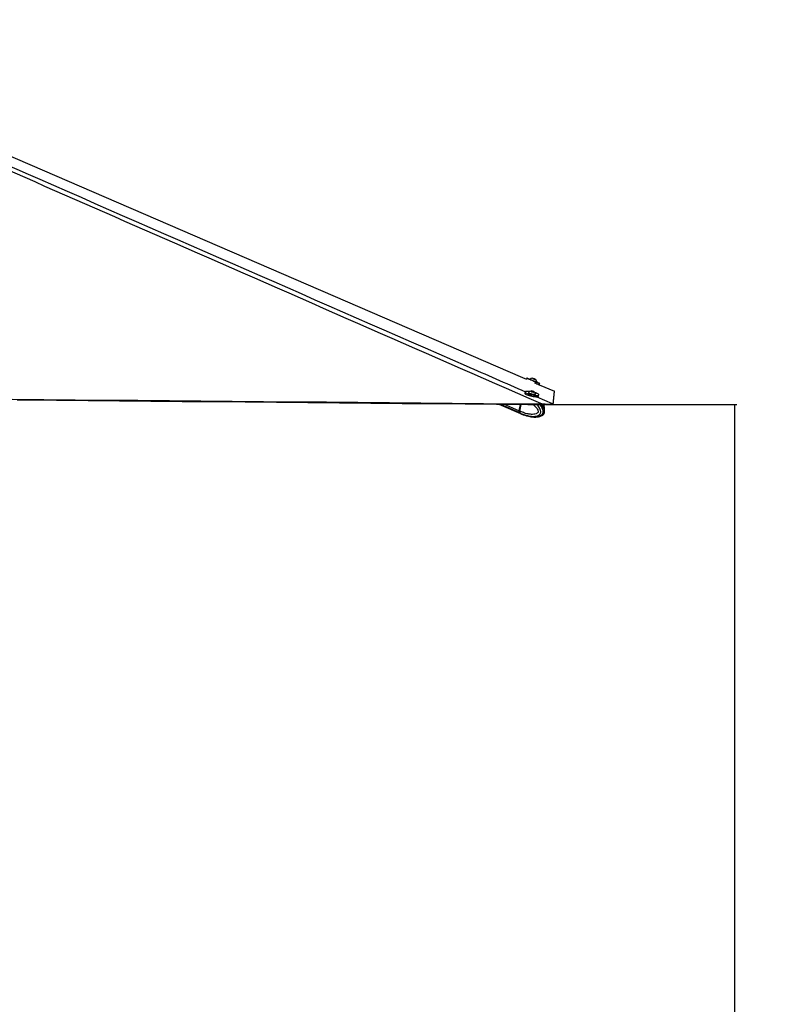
# Model space of a CAD drawing. Header units: millimetres. Extents: x 36407 to 443956, y 6043 to 409364.
# Tile 24 of 73: x 204400 to 256067, y 111374 to 177172. Entities that reach past the tile are written whole.
import ezdxf

# ---------------------------------------------------------------- set-up
doc = ezdxf.new("R2010")
doc.units = ezdxf.units.MM
doc.header["$LTSCALE"] = 50
doc.layers.add('COMPONENT_GEOMETRY', color=7, linetype='Continuous')
doc.styles.add('SLDTEXTSTYLE0', font='TXT', dxfattribs={"width": 0.75})
doc.dimstyles.new('SLDDIMSTYLE2', dxfattribs={"dimtxt": 2500, "dimasz": 165.1, "dimexe": 0, "dimexo": 0.0625, "dimgap": 625, "dimtad": 0, "dimtih": 1, "dimtoh": 1, "dimdec": 0, "dimrnd": 1e-09, "dimzin": 12, "dimdsep": 46, "dimtxsty": 'SLDTEXTSTYLE0', "dimsah": 1, "dimcen": 0.09, "dimadec": 0, "dimazin": 3, "dimtfac": 1, "dimtdec": 0, "dimtofl": 0, "dimtmove": 0, "dimatfit": 3, "dimfxl": 1, "dimfrac": 2, "dimtolj": 1, "dimtzin": 12, "dimarcsym": 0})

# ---------------------------------------------------------------- blocks, each defined once
blk = doc.blocks.new('_D_5')
at = {"layer": 'COMPONENT_GEOMETRY', "color": 7}
for p, q in [((239590, 151446), (252349, 151446)), ((252190, 151446), (252190, 97762)), ((252190, 40110), (252190, 93793)), ((95738, 40110), (252349, 40110))]:
    blk.add_line(p, q, dxfattribs=at)
for points in [[(252190, 151446), (252165, 151281), (252215, 151281)], [(252190, 40110), (252215, 40275), (252165, 40275)]]:
    blk.add_solid(points, dxfattribs=at)
at = {"layer": 'COMPONENT_GEOMETRY', "color": 7, "insert": (248496, 97016), "char_height": 2500, "attachment_point": 1, "style": 'SLDTEXTSTYLE0'}
blk.add_mtext('2227', dxfattribs=at)

msp = doc.modelspace()

# ---------------------------------------------------------------- linework, layer by layer
at = {"color": 7, "linetype": 'Continuous', "lineweight": 25}
for p, q in [((238313.35, 153220.57), (238283.7, 153150.75)), ((238534.78, 153147.18), (238527.35, 153129.69)), ((238727.65, 153193.98), (238734.14, 153191.33)), ((238793.2, 153166.07), (238727.65, 153193.98)), ((238734.11, 153191.23), (238734.14, 153191.33)), ((238734.14, 153191.33), (238806.2, 153160.79)), ((238865.26, 153135.53), (238793.2, 153166.07)), ((238806.12, 153160.6), (238806.2, 153160.79)), ((238806.2, 153160.79), (238871.75, 153132.89)), ((238871.75, 153132.89), (238865.26, 153135.53)), ((238963.84, 152944.32), (238964.57, 152944.04)), ((238964.57, 152944.04), (238971.99, 152961.53)), ((238971.27, 152961.81), (238972, 152961.53)), ((239146.68, 152778.04), (239178.57, 152853.17)), ((239146.68, 152778.05), (240160.49, 152340.2)), ((238202.01, 152291.99), (238184.07, 152208.29)), ((238433.23, 152261.45), (238429.34, 152243.28)), ((238610.59, 152347.8), (238676.39, 152345.9)), ((238623.94, 152326.93), (238610.59, 152347.8)), ((238703.11, 152304.17), (238623.94, 152326.93)), ((238669.52, 152313.83), (238676.39, 152345.9)), ((238676.39, 152345.9), (238755.56, 152323.14)), ((238768.92, 152302.28), (238703.11, 152304.17)), ((238751.2, 152302.79), (238755.56, 152323.14)), ((238755.56, 152323.14), (238768.92, 152302.28)), ((238893.8, 152143.75), (238897.69, 152161.93)), ((239103.21, 152011.35), (239121.14, 152095.04)), ((240160.49, 152340.2), (240160.49, 152340.16)), ((236444.89, 151473.98), (237895.58, 150848.75)), ((237869.99, 151461.12), (237779.4, 151038.31)), ((237880.97, 151461.03), (237789.75, 151035.27)), ((237847.11, 151009.33), (237943.78, 151460.46)), ((238883.33, 151975.58), (238883.36, 151975.71)), ((239543.19, 151485.37), (239312.36, 151494.09)), ((239483.87, 151446.57), (239526.38, 151445.89)), ((239526.38, 151445.89), (239543.19, 151485.37)), ((240073.93, 151486.85), (240057.11, 151447.38)), ((240077.02, 151496.22), (240073.93, 151486.85)), ((237847.07, 151009.14), (237793.81, 151032.1)), ((237813.35, 150914.77), (237864.2, 150892.85)), ((237847.11, 151009.33), (237847.07, 151009.14)), ((237864.2, 150892.85), (237867.52, 150891.26)), ((237907.49, 150843.62), (237963.26, 150819.59)), ((237961.61, 150820.3), (238135.44, 150752.13)), ((238136.67, 150755.54), (238124.74, 150757.65)), ((238148.11, 150755.9), (238252.49, 150724.8)), ((238159.56, 150751.51), (238153.89, 150752.51)), ((238328.08, 150697.08), (238428.7, 150670.18)), ((239326.03, 150723.78), (239340.71, 150731.84)), ((238844.26, 150621.46), (238836.72, 150621.61)), ((238842.25, 150617.21), (238906.72, 150620.28))]:
    msp.add_line(p, q, dxfattribs=at)
at = {"color": 8, "linetype": 'Continuous', "lineweight": 25}
for p, q in [((237799.63, 150920.69), (236517.36, 151473.32)), ((237779.4, 151038.31), (236775.45, 151471)), ((237793.81, 151032.1), (237885.7, 151460.98)), ((238805.94, 151961.62), (238810.47, 151982.81)), ((238125.34, 150760.31), (238124.74, 150757.65))]:
    msp.add_line(p, q, dxfattribs=at)
at = {"color": 7, "linetype": 'Continuous', "lineweight": 25, "flags": 128}
for points in [[(182664.48, 177171.83), (183703.27, 176723.2), (205074.22, 167493.41), (238023.08, 153263.31), (238283.7, 153150.75)], [(238533.35, 153127.7), (238480.67, 153150.02), (238419.1, 153176.08), (238370.09, 153196.79), (238335.52, 153211.35), (238316.74, 153219.21), (238314.44, 153220.06), (238328.73, 153213.87), (238359.05, 153200.88), (238404.24, 153181.58), (238462.56, 153156.73), (238531.78, 153127.27), (238609.22, 153094.33), (238691.92, 153059.19), (238776.7, 153023.19), (238860.29, 152987.71)], [(238527.35, 153129.69), (238527.69, 153129.54), (238539.02, 153124.64), (238565.7, 153113.23), (238605.76, 153096.16), (238656.21, 153074.69), (238713.32, 153050.41), (238772.85, 153025.13), (238830.39, 153000.72), (238881.66, 152979), (238922.86, 152961.56), (238950.96, 152949.71), (238963.84, 152944.32)], [(238534.78, 153147.18), (238535.11, 153147.03), (238546.45, 153142.13), (238573.13, 153130.72), (238613.19, 153113.64), (238663.64, 153092.18), (238720.74, 153067.9), (238780.27, 153042.62), (238837.81, 153018.21), (238889.09, 152996.49), (238930.29, 152979.05), (238958.38, 152967.2), (238971.27, 152961.81)], [(238908.64, 153117.16), (238903.76, 153119.29), (238883.04, 153128.15), (238849.63, 153142.37), (238808.61, 153159.81), (238766.24, 153177.79), (238728.97, 153193.59), (238702.46, 153204.79), (238690.76, 153209.7), (238695.65, 153207.57), (238716.37, 153198.71), (238749.79, 153184.48), (238790.8, 153167.05), (238833.16, 153149.07), (238870.44, 153133.27), (238896.94, 153122.07), (238908.64, 153117.16)], [(238826.09, 152907.17), (238905.3, 152873.58), (238977.06, 152843.18), (239038.63, 152817.12), (239087.64, 152796.41), (239122.2, 152781.85), (239140.99, 152773.99), (239144.38, 152772.63)], [(238860.29, 152987.71), (238939.5, 152954.12), (239011.26, 152923.72), (239072.83, 152897.66), (239121.84, 152876.95), (239156.4, 152862.39), (239175.18, 152854.53), (239177.49, 152853.68), (239163.2, 152859.87), (239132.87, 152872.86), (239087.68, 152892.15), (239029.36, 152917.01), (238964.77, 152944.5)], [(238184.07, 152208.29), (238183.71, 152201.91), (238194.38, 152180.33), (238222.31, 152156.03), (238266.44, 152129.97), (238325.06, 152103.13), (238395.92, 152076.54)], [(238496.06, 152320.37), (238476.89, 152322.58), (238398.24, 152329.12), (238329.71, 152330.44), (238273.94, 152326.5), (238233.06, 152317.45), (238208.65, 152303.64), (238201.64, 152285.6), (238212.31, 152264.02), (238240.25, 152239.73), (238284.38, 152213.66), (238343, 152186.82), (238413.85, 152160.24)], [(238395.92, 152076.54), (238476.3, 152051.24), (238563.12, 152028.18), (238653.03, 152008.26), (238742.57, 151992.25), (238828.32, 151980.76), (238906.96, 151974.22), (238975.49, 151972.9), (239031.26, 151976.84), (239072.14, 151985.88), (239096.56, 151999.69), (239103.21, 152011.35)], [(238413.85, 152160.24), (238494.23, 152134.93), (238581.06, 152111.88), (238670.96, 152091.96), (238760.51, 152075.95), (238846.25, 152064.45), (238924.9, 152057.92), (238993.43, 152056.59), (239049.2, 152060.53), (239090.08, 152069.58), (239114.49, 152083.39), (239121.49, 152101.43), (239110.83, 152123.01), (239082.89, 152147.3), (239038.76, 152173.37), (238980.15, 152200.21), (238909.28, 152226.8), (238864.52, 152241.42)], [(238429.34, 152243.28), (238429.64, 152237.6), (238442.45, 152221.54), (238471.52, 152203.41), (238514.68, 152184.55), (238568.73, 152166.35), (238629.67, 152150.16), (238692.97, 152137.19), (238753.95, 152128.4), (238808.08, 152124.44)], [(238435.66, 152266.3), (238433.53, 152255.77), (238446.35, 152239.72), (238475.41, 152221.59), (238518.57, 152202.72), (238572.63, 152184.52), (238633.56, 152168.34), (238696.87, 152155.37), (238757.85, 152146.57), (238811.97, 152142.61)], [(238763.01, 152290.5), (238791.97, 152292.13), (238805.35, 152298.78), (238801.15, 152309.42), (238779.99, 152322.44), (238745.08, 152335.85), (238701.77, 152347.62), (238656.6, 152355.95), (238616.49, 152359.58), (238587.54, 152357.94), (238574.15, 152351.3), (238578.34, 152340.66), (238599.51, 152327.64), (238634.42, 152314.22), (238677.74, 152302.45), (238722.89, 152294.12), (238763.01, 152290.5)], [(238808.08, 152124.44), (238851.34, 152125.6), (238880.53, 152131.8), (238893.47, 152142.57), (238893.8, 152143.75)], [(238811.97, 152142.61), (238855.23, 152143.77), (238884.41, 152149.97), (238897.36, 152160.75), (238897.47, 152167.35)], [(240077.02, 151496.22), (240077.61, 151502.36), (240079.97, 151526.93), (240082.33, 151551.5), (240084.69, 151576.08), (240087.05, 151600.68), (240089.43, 151625.27), (240091.81, 151649.89), (240094.19, 151674.51), (240096.58, 151699.14), (240098.97, 151723.78), (240101.37, 151748.43), (240103.77, 151773.09), (240106.18, 151797.77), (240108.6, 151822.45), (240111.02, 151847.15), (240113.45, 151871.87), (240115.88, 151896.59), (240120.77, 151946.07), (240123.22, 151970.84), (240125.68, 151995.61), (240128.15, 152020.4), (240130.63, 152045.21), (240133.11, 152070.02), (240135.6, 152094.86), (240138.1, 152119.7), (240140.6, 152144.56), (240143.1, 152169.44), (240145.62, 152194.32), (240148.15, 152219.22), (240150.68, 152244.14), (240153.21, 152269.07), (240155.76, 152294.01), (240160.49, 152340.2)], [(203904.95, 151814.62), (206006.13, 151795.51), (208107.32, 151776.41), (210208.5, 151757.33), (212309.69, 151738.25), (214410.86, 151719.19), (218613.24, 151681.1), (220714.42, 151662.07), (222815.61, 151643.06), (224916.79, 151624.05), (227017.97, 151605.05), (229119.16, 151586.07), (231220.34, 151567.09), (233321.53, 151548.12), (235422.72, 151529.17), (237367.53, 151511.62), (239312.36, 151494.09)], [(204242.01, 151765.66), (204767.31, 151760.88), (206868.5, 151741.77), (208969.68, 151722.67), (211070.86, 151703.59), (213172.05, 151684.52), (215273.23, 151665.45), (217374.42, 151646.4), (219475.6, 151627.37), (221576.78, 151608.34), (223677.97, 151589.32), (225779.15, 151570.32), (227880.34, 151551.32), (229981.52, 151532.33), (234183.89, 151494.38), (236285.08, 151475.42), (238386.26, 151456.47), (238911.56, 151451.73), (239483.87, 151446.57)]]:
    msp.add_lwpolyline(points, dxfattribs=at)
at = {"color": 8, "linetype": 'Continuous', "lineweight": 25, "flags": 128}
for points in [[(238980.59, 151975.54), (240008.07, 151526.36), (240077.02, 151496.22)], [(237789.75, 151035.27), (237789.73, 151035.17), (237789.97, 151034.51), (237790.75, 151033.76), (237792.04, 151032.94), (237793.81, 151032.1)]]:
    msp.add_lwpolyline(points, dxfattribs=at)
at = {"color": 7, "linetype": 'Continuous', "lineweight": 25}
for centre, radius, start, end in [((238706.78, 152944.59), 265.76, 93.5333968, 130.3309713), ((238706.78, 152944.59), 265.76, 3.6542563, 40.4518309), ((238641.02, 152097.62), 265.76, 101.7673133, 140.6021305), ((238641.02, 152097.62), 265.76, 15.2095475, 54.0443646), ((237912.74, 151000.68), 138.54, 164.2422536, 215.2682536), ((237998.62, 151086.24), 258.86, 219.7591228, 247.9940666)]:
    msp.add_arc(centre, radius, start, end, dxfattribs=at)
at = {"color": 8, "linetype": 'Continuous', "lineweight": 25}
msp.add_arc((238067.34, 151058.38), 260.49, 219.906878, 246.0822264, dxfattribs=at)
at = {"color": 7, "linetype": 'Continuous', "lineweight": 25}
for centre, major_axis, ratio, start_param, end_param in [((237898.28, 151033.07), (58.56, 138.1), 0.66484753, 1.85238643, 2.81493718), ((237887.94, 151037.45), (52.63, 124.32), 0.66361037, 1.85197548, 2.04032471), ((238120.94, 151343.73), (212.06, 500.7), 0.66395169, 2.81463919, 3.13741001)]:
    msp.add_ellipse(centre, major_axis=major_axis, ratio=ratio, start_param=start_param, end_param=end_param, dxfattribs=at)
for points, knots in [([(239312.36, 151494.09), (239289.38, 151504.14), (231106.27, 155083.44), (219363.35, 160220.67), (202748.27, 167497.84), (192925.65, 171807.46), (185302.16, 175165.5), (182575.55, 176373.86), (181212.25, 176978.04)], [0, 0, 0, 0, 0.001184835, 0.42204787, 0.605663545, 0.858561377, 0.929280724, 1, 1, 1, 1]), ([(239341.48, 150730.77), (239354.34, 150738.06), (239384.65, 150755.24), (239424.52, 150790.56), (239458.07, 150830.59), (239483.43, 150872.69), (239499.65, 150921), (239506.9, 150974.61), (239504.53, 151032.47), (239493.32, 151091.85), (239473.59, 151149.67), (239444.72, 151217.87), (239403.25, 151295.47), (239347.16, 151378.07), (239305.04, 151426.1), (239283.92, 151450.17)], [0, 0, 0, 0, 0.05732716, 0.13515731, 0.18939825, 0.24286035, 0.29799234, 0.35746312, 0.41984146, 0.48735041, 0.55721479, 0.62703192, 0.74898128, 0.87417832, 1, 1, 1, 1]), ([(239491.17, 151093.56), (239493.48, 151099.86), (239501.99, 151123), (239506.37, 151167.26), (239504.5, 151224.92), (239493.12, 151284.38), (239473.25, 151342), (239450.66, 151396.97), (239431.97, 151430.44), (239422.65, 151447.12)], [0, 0, 0, 0, 0.05291533, 0.19431422, 0.34258111, 0.50301662, 0.6689645, 0.83499691, 1, 1, 1, 1]), ([(240057.11, 151447.38), (240055.28, 151446.75), (240051.63, 151445.49), (240025.01, 151445.72), (239981.65, 151446.15), (239907.83, 151446.47), (239789.96, 151445.53), (239649.5, 151443.99), (239560.48, 151445.36), (239526.38, 151445.89)], [0, 0, 0, 0, 0.12114382, 0.24219864, 0.3605706, 0.47887823, 0.68104808, 0.87779818, 1, 1, 1, 1]), ([(239543.19, 151485.37), (239576.4, 151483.44), (239642.78, 151479.57), (239738.77, 151476.74), (239827.68, 151475.23), (239927.15, 151474.74), (240018.26, 151475.91), (240065.95, 151479.67), (240071.9, 151485.02), (240073.93, 151486.85)], [0, 0, 0, 0, 0.120092, 0.24010388, 0.35823308, 0.47629894, 0.68661866, 0.89277854, 1, 1, 1, 1]), ([(237847.07, 151009.14), (237844.5, 150993.13), (237839.37, 150961.1), (237846.85, 150921.35), (237857.65, 150900.94), (237863.91, 150893.22), (237864.2, 150892.85)], [0, 0, 0, 0, 0.35028656, 0.70057151, 0.98590542, 1, 1, 1, 1]), ([(238123.94, 150759.71), (238123.72, 150760.07), (238122.78, 150761.55), (238130.32, 150761.09), (238142.29, 150757.6), (238148.11, 150755.9)], [0, 0, 0, 0, 0.14015032, 0.58159754, 1, 1, 1, 1]), ([(238252.49, 150724.8), (238259.02, 150722.85), (238272.07, 150718.95), (238296.24, 150709.82), (238315.26, 150702.23), (238325.56, 150698.09), (238328.08, 150697.08)], [0, 0, 0, 0, 0.2991124, 0.59797855, 0.90159205, 1, 1, 1, 1]), ([(238940.91, 150621.9), (238954.05, 150622.37), (239003.82, 150624.16), (239083.12, 150637.51), (239168.27, 150657.43), (239243.53, 150683.56), (239294.88, 150702.37), (239323.64, 150721.09), (239326.55, 150722.98)], [0, 0, 0, 0, 0.103408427, 0.391520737, 0.615260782, 0.762610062, 0.976008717, 1, 1, 1, 1]), ([(238428.58, 150669.69), (238481.75, 150657.43), (238617.26, 150626.18), (238757.21, 150620.6), (238842.25, 150617.21)], [0, 0, 0, 0, 0.39238206, 1, 1, 1, 1])]:
    msp.add_open_spline(points, degree=3, knots=knots, dxfattribs=at)
at = {"color": 8, "linetype": 'Continuous', "lineweight": 25}
for points, knots in [([(181807.1, 176990.27), (183188.2, 176384.54), (185950.38, 175173.07), (193623.29, 171811.73), (209731.9, 164762.95), (225769.4, 157751.04), (236899.45, 152885.35), (238216.49, 152309.59)], [0, 0, 0, 0, 0.073201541, 0.146403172, 0.407562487, 0.929896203, 1, 1, 1, 1]), ([(238729.55, 151453.37), (238732.26, 151451.44), (238792.43, 151408.6), (238875.07, 151325.99), (238976.37, 151210.09), (239035.71, 151117.58), (239068.67, 151038.53), (239077.79, 150985.72), (239074.85, 150958.14), (239066.82, 150935.64), (239044.7, 150901.8), (238999.31, 150866.62), (238907.23, 150822.96), (238778.14, 150797.87), (238594.96, 150795.11), (238361.27, 150826.38), (238103.17, 150897.6), (237924.56, 150975.53), (237847.11, 151009.33)], [0, 0, 0, 0, 0.00508138, 0.11285576, 0.16922138, 0.22534516, 0.26257367, 0.27998108, 0.29161526, 0.2964992, 0.31112434, 0.3472499, 0.38314735, 0.4747567, 0.56335248, 0.68847246, 0.86491517, 1, 1, 1, 1]), ([(237867.52, 150891.26), (237867.52, 150891.26), (237936.2, 150842.69), (238137.94, 150782.41), (238399.99, 150694.78), (238650.55, 150661.33), (238851.02, 150662.11), (238997.83, 150690.29), (239112.44, 150744.19), (239179.62, 150799.33), (239217.29, 150861.56), (239236.72, 150918.2), (239245.17, 150983.98), (239231.54, 151080.92), (239187.39, 151191.5), (239113.39, 151303.99), (239039.17, 151393.09), (238989.01, 151436.69), (238972.34, 151451.18)], [0, 0, 0, 0, 0.00000257, 0.12582925, 0.29582107, 0.41785588, 0.50626066, 0.60223796, 0.64383181, 0.69415804, 0.72355395, 0.73633121, 0.76684319, 0.79909197, 0.8487112, 0.90913746, 0.96979982, 1, 1, 1, 1]), ([(239169.53, 151449.4), (239183.9, 151434.38), (239226.06, 151390.33), (239286.23, 151299.53), (239344.52, 151191.42), (239381.67, 151078.33), (239392.69, 150975.47), (239377.19, 150883.79), (239339.32, 150802.26), (239279.84, 150737.75), (239206.94, 150690.18), (239124.25, 150654.78), (239029.79, 150631.2), (238933.17, 150617.32), (238871.22, 150620.21), (238844.26, 150621.46)], [0, 0, 0, 0, 0.05013106, 0.14701926, 0.24582474, 0.31896444, 0.3927583, 0.44768856, 0.50254633, 0.58364316, 0.65481383, 0.72770416, 0.82592244, 0.92424206, 1, 1, 1, 1]), ([(239340.71, 150731.84), (239349.08, 150736.16), (239384.7, 150754.56), (239432.52, 150800.5), (239468.44, 150862.2), (239487.65, 150918.89), (239496.14, 150984.65), (239485.28, 151081.6), (239448.36, 151192.21), (239387, 151304.69), (239326.35, 151392.55), (239285.62, 151435.1), (239272.81, 151448.47)], [0, 0, 0, 0, 0.04182644, 0.17812604, 0.25774074, 0.29234598, 0.37497807, 0.46231775, 0.59670285, 0.76035751, 0.92465138, 1, 1, 1, 1]), ([(239350.36, 151447.77), (239362.09, 151432.27), (239396.09, 151387.35), (239437.4, 151310.22), (239463.73, 151231.86), (239471.74, 151183.29), (239468.84, 151165.14), (239468.13, 151160.71)], [0, 0, 0, 0, 0.2025944, 0.58713218, 0.84224007, 0.96150737, 1, 1, 1, 1])]:
    msp.add_open_spline(points, degree=3, knots=knots, dxfattribs=at)

# ---------------------------------------------------------------- dimensions: what is measured, and where the dimension line sits
at = {"layer": 'COMPONENT_GEOMETRY', "color": 7}
dim = msp.add_linear_dim(base=(252190.07, 40109.55), p1=(239526.37, 151445.89), p2=(95674.72, 40109.55), angle=90, dimstyle='SLDDIMSTYLE2', dxfattribs=at)
dim.commit()
dim.dimension.update_dxf_attribs({"geometry": '_D_5', "text_midpoint": (252190.07, 95777.72), "dimtype": 160})

doc.saveas('drawing.dxf')
